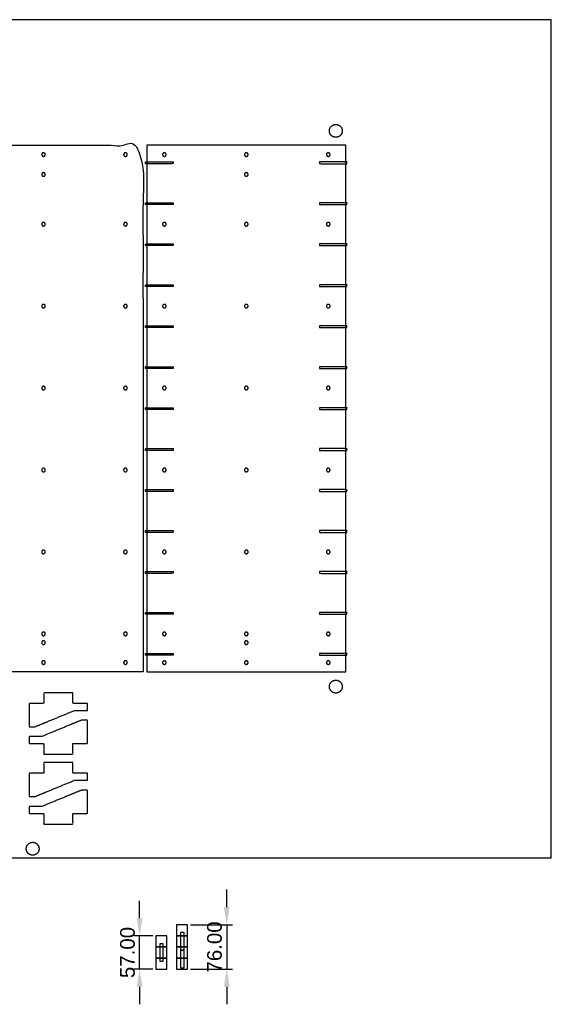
# Model space of a CAD drawing. Header units: millimetres. Extents: x -2435 to 1775, y -250 to 1540.
# Tile 60 of 60: x 867 to 1775, y -250 to 1432. Entities that reach past the tile are written whole.
import ezdxf

# ---------------------------------------------------------------- set-up
doc = ezdxf.new("R2010")
doc.units = ezdxf.units.MM
doc.header["$MEASUREMENT"] = 0
doc.layers.add('Work layer', color=254, linetype='Continuous', true_color=0xdddddd)
doc.styles.add('Font 01', font='arial.ttf')
doc.dimstyles.new('Millimeter Small', dxfattribs={"dimscale": 10, "dimtxt": 2.5, "dimasz": 3, "dimexe": 1, "dimexo": 0.5, "dimgap": 0.8, "dimtad": 1, "dimtoh": 1, "dimzin": 1, "dimdsep": 46, "dimtxsty": 'Font 01', "dimcen": 2.5, "dimadec": 1, "dimazin": 0, "dimtfac": 1, "dimtdec": 4, "dimtix": 1, "dimtmove": 1, "dimatfit": 3, "dimfxl": 1, "dimtolj": 1, "dimtzin": 1, "dimarcsym": 0})

# ---------------------------------------------------------------- blocks, each defined once
blk = doc.blocks.new('*D1')
at = {"layer": 'Defpoints', "color": 0}
for p in [(1071.9, -133.2), (1099.4, -133.2), (1099.4, -190.2)]:
    blk.add_point(p, dxfattribs=at)
at = {"layer": 'Work layer', "color": 0, "lineweight": -2}
for p, q in [((1071.9, -103.2), (1071.9, -73.2)), ((1094.4, -133.2), (1061.9, -133.2)), ((1071.9, -190.2), (1071.9, -133.2)), ((1094.4, -190.2), (1061.9, -190.2)), ((1071.9, -220.2), (1071.9, -250.2))]:
    blk.add_line(p, q, dxfattribs=at)
at = {"layer": 'Work layer', "color": 0}
for points in [[(1066.9, -103.2), (1076.9, -103.2), (1071.9, -133.2)], [(1076.9, -220.2), (1066.9, -220.2), (1071.9, -190.2)]]:
    blk.add_solid(points, dxfattribs=at)
at = {"layer": 'Work layer', "color": 0, "insert": (1051.2, -161.7), "char_height": 25, "attachment_point": 5, "rotation": 90, "style": 'Font 01'}
blk.add_mtext('\\A1;57.00', dxfattribs=at)
blk = doc.blocks.new('*D2')
at = {"layer": 'Defpoints', "color": 0}
for p in [(1153.7, -114.2), (1153.7, -190.2), (1220.7, -190.2)]:
    blk.add_point(p, dxfattribs=at)
at = {"layer": 'Work layer', "color": 0, "lineweight": -2}
for p, q in [((1220.7, -84.2), (1220.7, -54.2)), ((1158.7, -114.2), (1230.7, -114.2)), ((1220.7, -114.2), (1220.7, -190.2)), ((1158.7, -190.2), (1230.7, -190.2)), ((1220.7, -220.2), (1220.7, -250.2))]:
    blk.add_line(p, q, dxfattribs=at)
at = {"layer": 'Work layer', "color": 0}
for points in [[(1215.7, -84.2), (1225.7, -84.2), (1220.7, -114.2)], [(1225.7, -220.2), (1215.7, -220.2), (1220.7, -190.2)]]:
    blk.add_solid(points, dxfattribs=at)
at = {"layer": 'Work layer', "color": 0, "insert": (1199.9, -152.2), "char_height": 25, "attachment_point": 5, "rotation": 90, "style": 'Font 01'}
blk.add_mtext('\\A1;76.00', dxfattribs=at)

msp = doc.modelspace()

# ---------------------------------------------------------------- linework, layer by layer
at = {"layer": 'Work layer'}
for points in [[(0, 0), (1775.2, 0), (1775.2, 1432.191), (0, 1432.191)], [(1084.158, 317.729), (1424.158, 317.729), (1424.158, 1217.729), (1084.158, 1217.729)], [(1134.746, -133.215), (1153.746, -133.215), (1153.746, -114.215), (1134.746, -114.215)], [(1099.385, -152.215), (1118.385, -152.215), (1118.385, -133.215), (1099.385, -133.215)], [(1134.746, -152.215), (1153.746, -152.215), (1153.746, -133.215), (1134.746, -133.215)], [(1141.716, -157.715), (1147.716, -157.715), (1147.716, -127.715), (1141.716, -127.715)], [(1106.355, -176.715), (1112.355, -176.715), (1112.355, -146.715), (1106.355, -146.715)], [(1099.385, -171.215), (1118.385, -171.215), (1118.385, -152.215), (1099.385, -152.215)], [(1134.746, -171.215), (1153.746, -171.215), (1153.746, -152.215), (1134.746, -152.215)], [(1141.716, -187.715), (1147.716, -187.715), (1147.716, -157.715), (1141.716, -157.715)], [(1099.385, -190.215), (1118.385, -190.215), (1118.385, -171.215), (1099.385, -171.215)], [(1134.746, -190.215), (1153.746, -190.215), (1153.746, -171.215), (1134.746, -171.215)]]:
    msp.add_lwpolyline(points, close=True, dxfattribs=at)
for points, weights, knots in [([(1418.079, 1242.181), (1418.079, 1253.181), (1407.079, 1253.181), (1396.079, 1253.181), (1396.079, 1242.181), (1396.079, 1231.181), (1407.079, 1231.181), (1418.079, 1231.181), (1418.079, 1242.181)], [1, 0.707106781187, 1, 0.707106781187, 1, 0.707106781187, 1, 0.707106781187, 1], [0, 0, 0, 17.27875959, 17.27875959, 34.55751919, 34.55751919, 51.83627878, 51.83627878, 69.11503838, 69.11503838, 69.11503838]), ([(907.658, 1204.829), (910.758, 1204.829), (910.758, 1201.729), (910.758, 1198.629), (907.658, 1198.629), (904.558, 1198.629), (904.558, 1201.729), (904.558, 1204.829), (907.658, 1204.829)], [1, 0.707106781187, 1, 0.707106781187, 1, 0.707106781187, 1, 0.707106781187, 1], [-19.47787445, -19.47787445, -19.47787445, -14.60840584, -14.60840584, -9.73893723, -9.73893723, -4.86946861, -4.86946861, 0, 0, 0]), ([(1047.658, 1204.829), (1050.758, 1204.829), (1050.758, 1201.729), (1050.758, 1198.629), (1047.658, 1198.629), (1044.558, 1198.629), (1044.558, 1201.729), (1044.558, 1204.829), (1047.658, 1204.829)], [0.999999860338, 0.707106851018, 1, 0.707106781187, 1, 0.707106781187, 1, 0.707106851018, 0.999999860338], [-19.47787445, -19.47787445, -19.47787445, -14.60840642, -14.60840642, -9.73893723, -9.73893723, -4.86946803, -4.86946803, 0, 0, 0]), ([(1114.158, 1204.829), (1117.258, 1204.829), (1117.258, 1201.729), (1117.258, 1198.629), (1114.158, 1198.629), (1111.058, 1198.629), (1111.058, 1201.729), (1111.058, 1204.829), (1114.158, 1204.829)], [0.999999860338, 0.707106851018, 1, 0.707106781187, 1, 0.707106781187, 1, 0.707106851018, 0.999999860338], [0, 0, 0, 4.86946803, 4.86946803, 9.73893723, 9.73893723, 14.60840642, 14.60840642, 19.47787445, 19.47787445, 19.47787445]), ([(1254.158, 1204.829), (1257.258, 1204.829), (1257.258, 1201.729), (1257.258, 1198.629), (1254.158, 1198.629), (1251.058, 1198.629), (1251.058, 1201.729), (1251.058, 1204.829), (1254.158, 1204.829)], [1, 0.707106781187, 1, 0.707106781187, 1, 0.707106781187, 1, 0.707106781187, 1], [0, 0, 0, 4.86946861, 4.86946861, 9.73893723, 9.73893723, 14.60840584, 14.60840584, 19.47787445, 19.47787445, 19.47787445]), ([(1394.158, 1204.829), (1397.258, 1204.829), (1397.258, 1201.729), (1397.258, 1198.629), (1394.158, 1198.629), (1391.058, 1198.629), (1391.058, 1201.729), (1391.058, 1204.829), (1394.158, 1204.829)], [1, 0.707106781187, 1, 0.707106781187, 1, 0.707106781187, 1, 0.707106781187, 1], [0, 0, 0, 4.86946861, 4.86946861, 9.73893723, 9.73893723, 14.60840584, 14.60840584, 19.47787445, 19.47787445, 19.47787445]), ([(907.658, 1164.629), (904.558, 1164.629), (904.558, 1167.729), (904.558, 1170.829), (907.658, 1170.829), (910.758, 1170.829), (910.758, 1167.729), (910.758, 1164.629), (907.658, 1164.629)], [1, 0.707106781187, 1, 0.707106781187, 1, 0.707106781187, 1, 0.707106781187, 1], [-19.47787445, -19.47787445, -19.47787445, -14.60840584, -14.60840584, -9.73893723, -9.73893723, -4.86946861, -4.86946861, 0, 0, 0]), ([(1254.158, 1164.629), (1251.058, 1164.629), (1251.058, 1167.729), (1251.058, 1170.829), (1254.158, 1170.829), (1257.258, 1170.829), (1257.258, 1167.729), (1257.258, 1164.629), (1254.158, 1164.629)], [1, 0.707106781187, 1, 0.707106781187, 1, 0.707106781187, 1, 0.707106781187, 1], [0, 0, 0, 4.86946861, 4.86946861, 9.73893723, 9.73893723, 14.60840584, 14.60840584, 19.47787445, 19.47787445, 19.47787445]), ([(907.658, 1085.829), (910.758, 1085.829), (910.758, 1082.729), (910.758, 1079.629), (907.658, 1079.629), (904.558, 1079.629), (904.558, 1082.729), (904.558, 1085.829), (907.658, 1085.829)], [1, 0.707106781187, 1, 0.707106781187, 1, 0.707106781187, 1, 0.707106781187, 1], [-19.47787445, -19.47787445, -19.47787445, -14.60840584, -14.60840584, -9.73893723, -9.73893723, -4.86946861, -4.86946861, 0, 0, 0]), ([(1047.658, 1085.829), (1050.758, 1085.829), (1050.758, 1082.729), (1050.758, 1079.629), (1047.658, 1079.629), (1044.558, 1079.629), (1044.558, 1082.729), (1044.558, 1085.829), (1047.658, 1085.829)], [1, 0.707106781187, 1, 0.707106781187, 1, 0.707106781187, 1, 0.707106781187, 1], [-19.47787445, -19.47787445, -19.47787445, -14.60840584, -14.60840584, -9.73893723, -9.73893723, -4.86946861, -4.86946861, 0, 0, 0]), ([(1114.158, 1085.829), (1117.258, 1085.829), (1117.258, 1082.729), (1117.258, 1079.629), (1114.158, 1079.629), (1111.058, 1079.629), (1111.058, 1082.729), (1111.058, 1085.829), (1114.158, 1085.829)], [1, 0.707106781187, 1, 0.707106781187, 1, 0.707106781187, 1, 0.707106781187, 1], [0, 0, 0, 4.86946861, 4.86946861, 9.73893723, 9.73893723, 14.60840584, 14.60840584, 19.47787445, 19.47787445, 19.47787445]), ([(1254.158, 1085.829), (1257.258, 1085.829), (1257.258, 1082.729), (1257.258, 1079.629), (1254.158, 1079.629), (1251.058, 1079.629), (1251.058, 1082.729), (1251.058, 1085.829), (1254.158, 1085.829)], [1, 0.707106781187, 1, 0.707106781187, 1, 0.707106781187, 1, 0.707106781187, 1], [0, 0, 0, 4.86946861, 4.86946861, 9.73893723, 9.73893723, 14.60840584, 14.60840584, 19.47787445, 19.47787445, 19.47787445]), ([(1394.158, 1085.829), (1397.258, 1085.829), (1397.258, 1082.729), (1397.258, 1079.629), (1394.158, 1079.629), (1391.058, 1079.629), (1391.058, 1082.729), (1391.058, 1085.829), (1394.158, 1085.829)], [0.999999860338, 0.707106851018, 1, 0.707106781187, 1, 0.707106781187, 1, 0.707106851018, 0.999999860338], [0, 0, 0, 4.86946803, 4.86946803, 9.73893723, 9.73893723, 14.60840642, 14.60840642, 19.47787445, 19.47787445, 19.47787445]), ([(907.658, 945.829), (910.758, 945.829), (910.758, 942.729), (910.758, 939.629), (907.658, 939.629), (904.558, 939.629), (904.558, 942.729), (904.558, 945.829), (907.658, 945.829)], [1, 0.707106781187, 1, 0.707106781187, 1, 0.707106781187, 1, 0.707106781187, 1], [-19.47787445, -19.47787445, -19.47787445, -14.60840584, -14.60840584, -9.73893723, -9.73893723, -4.86946861, -4.86946861, 0, 0, 0]), ([(1047.658, 945.829), (1050.758, 945.829), (1050.758, 942.729), (1050.758, 939.629), (1047.658, 939.629), (1044.558, 939.629), (1044.558, 942.729), (1044.558, 945.829), (1047.658, 945.829)], [1, 0.707106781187, 1, 0.707106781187, 1, 0.707106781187, 1, 0.707106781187, 1], [-19.47787445, -19.47787445, -19.47787445, -14.60840584, -14.60840584, -9.73893723, -9.73893723, -4.86946861, -4.86946861, 0, 0, 0]), ([(1114.158, 945.829), (1117.258, 945.829), (1117.258, 942.729), (1117.258, 939.629), (1114.158, 939.629), (1111.058, 939.629), (1111.058, 942.729), (1111.058, 945.829), (1114.158, 945.829)], [1, 0.707106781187, 1, 0.707106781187, 1, 0.707106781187, 1, 0.707106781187, 1], [0, 0, 0, 4.86946861, 4.86946861, 9.73893723, 9.73893723, 14.60840584, 14.60840584, 19.47787445, 19.47787445, 19.47787445]), ([(1254.158, 945.829), (1257.258, 945.829), (1257.258, 942.729), (1257.258, 939.629), (1254.158, 939.629), (1251.058, 939.629), (1251.058, 942.729), (1251.058, 945.829), (1254.158, 945.829)], [1, 0.707106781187, 1, 0.707106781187, 1, 0.707106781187, 1, 0.707106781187, 1], [0, 0, 0, 4.86946861, 4.86946861, 9.73893723, 9.73893723, 14.60840584, 14.60840584, 19.47787445, 19.47787445, 19.47787445]), ([(1394.158, 945.829), (1397.258, 945.829), (1397.258, 942.729), (1397.258, 939.629), (1394.158, 939.629), (1391.058, 939.629), (1391.058, 942.729), (1391.058, 945.829), (1394.158, 945.829)], [1, 0.707106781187, 1, 0.707106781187, 1, 0.707106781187, 1, 0.707106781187, 1], [0, 0, 0, 4.86946861, 4.86946861, 9.73893723, 9.73893723, 14.60840584, 14.60840584, 19.47787445, 19.47787445, 19.47787445]), ([(907.658, 805.829), (910.758, 805.829), (910.758, 802.729), (910.758, 799.629), (907.658, 799.629), (904.558, 799.629), (904.558, 802.729), (904.558, 805.829), (907.658, 805.829)], [1, 0.707106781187, 1, 0.707106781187, 1, 0.707106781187, 1, 0.707106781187, 1], [-19.47787445, -19.47787445, -19.47787445, -14.60840584, -14.60840584, -9.73893723, -9.73893723, -4.86946861, -4.86946861, 0, 0, 0]), ([(1047.658, 805.829), (1050.758, 805.829), (1050.758, 802.729), (1050.758, 799.629), (1047.658, 799.629), (1044.558, 799.629), (1044.558, 802.729), (1044.558, 805.829), (1047.658, 805.829)], [1, 0.707106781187, 1, 0.707106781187, 1, 0.707106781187, 1, 0.707106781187, 1], [-19.47787445, -19.47787445, -19.47787445, -14.60840584, -14.60840584, -9.73893723, -9.73893723, -4.86946861, -4.86946861, 0, 0, 0]), ([(1114.158, 805.829), (1117.258, 805.829), (1117.258, 802.729), (1117.258, 799.629), (1114.158, 799.629), (1111.058, 799.629), (1111.058, 802.729), (1111.058, 805.829), (1114.158, 805.829)], [1, 0.707106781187, 1, 0.707106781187, 1, 0.707106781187, 1, 0.707106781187, 1], [0, 0, 0, 4.86946861, 4.86946861, 9.73893723, 9.73893723, 14.60840584, 14.60840584, 19.47787445, 19.47787445, 19.47787445]), ([(1254.158, 805.829), (1257.258, 805.829), (1257.258, 802.729), (1257.258, 799.629), (1254.158, 799.629), (1251.058, 799.629), (1251.058, 802.729), (1251.058, 805.829), (1254.158, 805.829)], [1, 0.707106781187, 1, 0.707106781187, 1, 0.707106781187, 1, 0.707106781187, 1], [0, 0, 0, 4.86946861, 4.86946861, 9.73893723, 9.73893723, 14.60840584, 14.60840584, 19.47787445, 19.47787445, 19.47787445]), ([(1394.158, 805.829), (1397.258, 805.829), (1397.258, 802.729), (1397.258, 799.629), (1394.158, 799.629), (1391.058, 799.629), (1391.058, 802.729), (1391.058, 805.829), (1394.158, 805.829)], [1, 0.707106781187, 1, 0.707106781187, 1, 0.707106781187, 1, 0.707106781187, 1], [0, 0, 0, 4.86946861, 4.86946861, 9.73893723, 9.73893723, 14.60840584, 14.60840584, 19.47787445, 19.47787445, 19.47787445]), ([(907.658, 665.829), (910.758, 665.829), (910.758, 662.729), (910.758, 659.629), (907.658, 659.629), (904.558, 659.629), (904.558, 662.729), (904.558, 665.829), (907.658, 665.829)], [1, 0.707106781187, 1, 0.707106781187, 1, 0.707106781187, 1, 0.707106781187, 1], [-19.47787445, -19.47787445, -19.47787445, -14.60840584, -14.60840584, -9.73893723, -9.73893723, -4.86946861, -4.86946861, 0, 0, 0]), ([(1047.658, 665.829), (1050.758, 665.829), (1050.758, 662.729), (1050.758, 659.629), (1047.658, 659.629), (1044.558, 659.629), (1044.558, 662.729), (1044.558, 665.829), (1047.658, 665.829)], [1, 0.707106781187, 1, 0.707106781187, 1, 0.707106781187, 1, 0.707106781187, 1], [-19.47787445, -19.47787445, -19.47787445, -14.60840584, -14.60840584, -9.73893723, -9.73893723, -4.86946861, -4.86946861, 0, 0, 0]), ([(1114.158, 665.829), (1117.258, 665.829), (1117.258, 662.729), (1117.258, 659.629), (1114.158, 659.629), (1111.058, 659.629), (1111.058, 662.729), (1111.058, 665.829), (1114.158, 665.829)], [1, 0.707106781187, 1, 0.707106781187, 1, 0.707106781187, 1, 0.707106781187, 1], [0, 0, 0, 4.86946861, 4.86946861, 9.73893723, 9.73893723, 14.60840584, 14.60840584, 19.47787445, 19.47787445, 19.47787445]), ([(1254.158, 665.829), (1257.258, 665.829), (1257.258, 662.729), (1257.258, 659.629), (1254.158, 659.629), (1251.058, 659.629), (1251.058, 662.729), (1251.058, 665.829), (1254.158, 665.829)], [1, 0.707106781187, 1, 0.707106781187, 1, 0.707106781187, 1, 0.707106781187, 1], [0, 0, 0, 4.86946861, 4.86946861, 9.73893723, 9.73893723, 14.60840584, 14.60840584, 19.47787445, 19.47787445, 19.47787445]), ([(1394.158, 665.829), (1397.258, 665.829), (1397.258, 662.729), (1397.258, 659.629), (1394.158, 659.629), (1391.058, 659.629), (1391.058, 662.729), (1391.058, 665.829), (1394.158, 665.829)], [1, 0.707106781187, 1, 0.707106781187, 1, 0.707106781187, 1, 0.707106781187, 1], [0, 0, 0, 4.86946861, 4.86946861, 9.73893723, 9.73893723, 14.60840584, 14.60840584, 19.47787445, 19.47787445, 19.47787445]), ([(907.658, 525.829), (910.758, 525.829), (910.758, 522.729), (910.758, 519.629), (907.658, 519.629), (904.558, 519.629), (904.558, 522.729), (904.558, 525.829), (907.658, 525.829)], [1, 0.707106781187, 1, 0.707106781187, 1, 0.707106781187, 1, 0.707106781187, 1], [-19.47787445, -19.47787445, -19.47787445, -14.60840584, -14.60840584, -9.73893723, -9.73893723, -4.86946861, -4.86946861, 0, 0, 0]), ([(1047.658, 525.829), (1050.758, 525.829), (1050.758, 522.729), (1050.758, 519.629), (1047.658, 519.629), (1044.558, 519.629), (1044.558, 522.729), (1044.558, 525.829), (1047.658, 525.829)], [0.999999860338, 0.707106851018, 1, 0.707106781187, 1, 0.707106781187, 1, 0.707106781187, 1], [-19.47787445, -19.47787445, -19.47787445, -14.60840671, -14.60840671, -9.73893781, -9.73893781, -4.8694689, -4.8694689, 0, 0, 0]), ([(1114.158, 525.829), (1117.258, 525.829), (1117.258, 522.729), (1117.258, 519.629), (1114.158, 519.629), (1111.058, 519.629), (1111.058, 522.729), (1111.058, 525.829), (1114.158, 525.829)], [0.999999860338, 0.707106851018, 1, 0.707106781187, 1, 0.707106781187, 1, 0.707106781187, 1], [0, 0, 0, 4.86946774, 4.86946774, 9.73893665, 9.73893665, 14.60840555, 14.60840555, 19.47787445, 19.47787445, 19.47787445]), ([(1254.158, 525.829), (1257.258, 525.829), (1257.258, 522.729), (1257.258, 519.629), (1254.158, 519.629), (1251.058, 519.629), (1251.058, 522.729), (1251.058, 525.829), (1254.158, 525.829)], [1, 0.707106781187, 1, 0.707106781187, 1, 0.707106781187, 1, 0.707106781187, 1], [0, 0, 0, 4.86946861, 4.86946861, 9.73893723, 9.73893723, 14.60840584, 14.60840584, 19.47787445, 19.47787445, 19.47787445]), ([(1394.158, 525.829), (1397.258, 525.829), (1397.258, 522.729), (1397.258, 519.629), (1394.158, 519.629), (1391.058, 519.629), (1391.058, 522.729), (1391.058, 525.829), (1394.158, 525.829)], [1, 0.707106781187, 1, 0.707106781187, 1, 0.707106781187, 1, 0.707106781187, 1], [0, 0, 0, 4.86946861, 4.86946861, 9.73893723, 9.73893723, 14.60840584, 14.60840584, 19.47787445, 19.47787445, 19.47787445]), ([(907.658, 385.829), (910.758, 385.829), (910.758, 382.729), (910.758, 379.629), (907.658, 379.629), (904.558, 379.629), (904.558, 382.729), (904.558, 385.829), (907.658, 385.829)], [1, 0.707106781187, 1, 0.707106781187, 1, 0.707106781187, 1, 0.707106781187, 1], [-19.47787445, -19.47787445, -19.47787445, -14.60840584, -14.60840584, -9.73893723, -9.73893723, -4.86946861, -4.86946861, 0, 0, 0]), ([(907.658, 370.829), (910.758, 370.829), (910.758, 367.729), (910.758, 364.629), (907.658, 364.629), (904.558, 364.629), (904.558, 367.729), (904.558, 370.829), (907.658, 370.829)], [1, 0.707106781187, 1, 0.707106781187, 1, 0.707106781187, 1, 0.707106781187, 1], [-19.47787445, -19.47787445, -19.47787445, -14.60840584, -14.60840584, -9.73893723, -9.73893723, -4.86946861, -4.86946861, 0, 0, 0]), ([(1047.658, 385.829), (1050.758, 385.829), (1050.758, 382.729), (1050.758, 379.629), (1047.658, 379.629), (1044.558, 379.629), (1044.558, 382.729), (1044.558, 385.829), (1047.658, 385.829)], [1, 0.707106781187, 1, 0.707106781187, 1, 0.707106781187, 1, 0.707106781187, 1], [-19.47787445, -19.47787445, -19.47787445, -14.60840584, -14.60840584, -9.73893723, -9.73893723, -4.86946861, -4.86946861, 0, 0, 0]), ([(1114.158, 385.829), (1117.258, 385.829), (1117.258, 382.729), (1117.258, 379.629), (1114.158, 379.629), (1111.058, 379.629), (1111.058, 382.729), (1111.058, 385.829), (1114.158, 385.829)], [1, 0.707106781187, 1, 0.707106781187, 1, 0.707106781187, 1, 0.707106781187, 1], [0, 0, 0, 4.86946861, 4.86946861, 9.73893723, 9.73893723, 14.60840584, 14.60840584, 19.47787445, 19.47787445, 19.47787445]), ([(1254.158, 385.829), (1257.258, 385.829), (1257.258, 382.729), (1257.258, 379.629), (1254.158, 379.629), (1251.058, 379.629), (1251.058, 382.729), (1251.058, 385.829), (1254.158, 385.829)], [1, 0.707106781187, 1, 0.707106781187, 1, 0.707106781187, 1, 0.707106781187, 1], [0, 0, 0, 4.86946861, 4.86946861, 9.73893723, 9.73893723, 14.60840584, 14.60840584, 19.47787445, 19.47787445, 19.47787445]), ([(1254.158, 370.829), (1257.258, 370.829), (1257.258, 367.729), (1257.258, 364.629), (1254.158, 364.629), (1251.058, 364.629), (1251.058, 367.729), (1251.058, 370.829), (1254.158, 370.829)], [1, 0.707106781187, 1, 0.707106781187, 1, 0.707106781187, 1, 0.707106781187, 1], [0, 0, 0, 4.86946861, 4.86946861, 9.73893723, 9.73893723, 14.60840584, 14.60840584, 19.47787445, 19.47787445, 19.47787445]), ([(1394.158, 385.829), (1397.258, 385.829), (1397.258, 382.729), (1397.258, 379.629), (1394.158, 379.629), (1391.058, 379.629), (1391.058, 382.729), (1391.058, 385.829), (1394.158, 385.829)], [1, 0.707106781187, 1, 0.707106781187, 1, 0.707106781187, 1, 0.707106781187, 1], [0, 0, 0, 4.86946861, 4.86946861, 9.73893723, 9.73893723, 14.60840584, 14.60840584, 19.47787445, 19.47787445, 19.47787445]), ([(907.658, 336.829), (910.758, 336.829), (910.758, 333.729), (910.758, 330.629), (907.658, 330.629), (904.558, 330.629), (904.558, 333.729), (904.558, 336.829), (907.658, 336.829)], [1, 0.707106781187, 1, 0.707106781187, 1, 0.707106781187, 1, 0.707106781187, 1], [-19.47787445, -19.47787445, -19.47787445, -14.60840584, -14.60840584, -9.73893723, -9.73893723, -4.86946861, -4.86946861, 0, 0, 0]), ([(1047.658, 336.829), (1050.758, 336.829), (1050.758, 333.729), (1050.758, 330.629), (1047.658, 330.629), (1044.558, 330.629), (1044.558, 333.729), (1044.558, 336.829), (1047.658, 336.829)], [1, 0.707106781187, 1, 0.707106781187, 1, 0.707106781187, 1, 0.707106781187, 1], [-19.47787445, -19.47787445, -19.47787445, -14.60840584, -14.60840584, -9.73893723, -9.73893723, -4.86946861, -4.86946861, 0, 0, 0]), ([(1114.158, 336.829), (1117.258, 336.829), (1117.258, 333.729), (1117.258, 330.629), (1114.158, 330.629), (1111.058, 330.629), (1111.058, 333.729), (1111.058, 336.829), (1114.158, 336.829)], [1, 0.707106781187, 1, 0.707106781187, 1, 0.707106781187, 1, 0.707106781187, 1], [0, 0, 0, 4.86946861, 4.86946861, 9.73893723, 9.73893723, 14.60840584, 14.60840584, 19.47787445, 19.47787445, 19.47787445]), ([(1254.158, 336.829), (1257.258, 336.829), (1257.258, 333.729), (1257.258, 330.629), (1254.158, 330.629), (1251.058, 330.629), (1251.058, 333.729), (1251.058, 336.829), (1254.158, 336.829)], [1, 0.707106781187, 1, 0.707106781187, 1, 0.707106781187, 1, 0.707106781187, 1], [0, 0, 0, 4.86946861, 4.86946861, 9.73893723, 9.73893723, 14.60840584, 14.60840584, 19.47787445, 19.47787445, 19.47787445]), ([(1394.158, 336.829), (1397.258, 336.829), (1397.258, 333.729), (1397.258, 330.629), (1394.158, 330.629), (1391.058, 330.629), (1391.058, 333.729), (1391.058, 336.829), (1394.158, 336.829)], [1, 0.707106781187, 1, 0.707106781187, 1, 0.707106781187, 1, 0.707106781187, 1], [0, 0, 0, 4.86946861, 4.86946861, 9.73893723, 9.73893723, 14.60840584, 14.60840584, 19.47787445, 19.47787445, 19.47787445]), ([(1418.079, 292.652), (1418.079, 303.652), (1407.079, 303.652), (1396.079, 303.652), (1396.079, 292.652), (1396.079, 281.652), (1407.079, 281.652), (1418.079, 281.652), (1418.079, 292.652)], [1, 0.707106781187, 1, 0.707106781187, 1, 0.707106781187, 1, 0.707106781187, 1], [0, 0, 0, 17.27875959, 17.27875959, 34.55751919, 34.55751919, 51.83627878, 51.83627878, 69.11503838, 69.11503838, 69.11503838]), ([(900.154, 15.622), (900.154, 26.622), (889.154, 26.622), (878.154, 26.622), (878.154, 15.622), (878.154, 4.622), (889.154, 4.622), (900.154, 4.622), (900.154, 15.622)], [1, 0.707106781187, 1, 0.707106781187, 1, 0.707106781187, 1, 0.707106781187, 1], [0, 0, 0, 17.27875959, 17.27875959, 34.55751919, 34.55751919, 51.83627878, 51.83627878, 69.11503838, 69.11503838, 69.11503838])]:
    msp.add_rational_spline(points, weights, degree=2, knots=knots, dxfattribs=at)
for points, knots in [([(1077.658, 317.729), (1077.658, 767.729), (1077.658, 1217.729), (907.658, 1217.729), (737.658, 1217.729), (737.658, 767.729), (737.658, 317.729), (907.658, 317.729), (1077.658, 317.729)], [0, 0, 0, 900, 900, 1260.00003145, 1260.00003145, 2160.00003145, 2160.00003145, 2520.00006291, 2520.00006291, 2520.00006291]), ([(1082.158, 1186.166), (1105.658, 1186.166), (1129.158, 1186.166), (1129.158, 1187.696), (1129.158, 1189.226), (1105.658, 1189.226), (1082.158, 1189.226), (1082.158, 1187.696), (1082.158, 1186.166)], [0, 0, 0, 45, 45, 48.06001115, 48.06001115, 93.06001115, 93.06001115, 96.12002229, 96.12002229, 96.12002229]), ([(1426.158, 1186.166), (1402.658, 1186.166), (1379.158, 1186.166), (1379.158, 1187.696), (1379.158, 1189.226), (1402.658, 1189.226), (1426.158, 1189.226), (1426.158, 1187.696), (1426.158, 1186.166)], [0, 0, 0, 45, 45, 48.06001115, 48.06001115, 93.06001115, 93.06001115, 96.12002229, 96.12002229, 96.12002229]), ([(1082.158, 1116.166), (1105.658, 1116.166), (1129.158, 1116.166), (1129.158, 1117.696), (1129.158, 1119.226), (1105.658, 1119.226), (1082.158, 1119.226), (1082.158, 1117.696), (1082.158, 1116.166)], [0, 0, 0, 45, 45, 48.06001115, 48.06001115, 93.06001115, 93.06001115, 96.12002229, 96.12002229, 96.12002229]), ([(1426.158, 1116.166), (1402.658, 1116.166), (1379.158, 1116.166), (1379.158, 1117.696), (1379.158, 1119.226), (1402.658, 1119.226), (1426.158, 1119.226), (1426.158, 1117.696), (1426.158, 1116.166)], [0, 0, 0, 45, 45, 48.06001115, 48.06001115, 93.06001115, 93.06001115, 96.12002229, 96.12002229, 96.12002229]), ([(1082.158, 1046.166), (1105.658, 1046.166), (1129.158, 1046.166), (1129.158, 1047.696), (1129.158, 1049.226), (1105.658, 1049.226), (1082.158, 1049.226), (1082.158, 1047.696), (1082.158, 1046.166)], [0, 0, 0, 45, 45, 48.06001115, 48.06001115, 93.06001115, 93.06001115, 96.12002229, 96.12002229, 96.12002229]), ([(1426.158, 1046.166), (1402.658, 1046.166), (1379.158, 1046.166), (1379.158, 1047.696), (1379.158, 1049.226), (1402.658, 1049.226), (1426.158, 1049.226), (1426.158, 1047.696), (1426.158, 1046.166)], [0, 0, 0, 45, 45, 48.06001115, 48.06001115, 93.06001115, 93.06001115, 96.12002229, 96.12002229, 96.12002229]), ([(1082.158, 976.166), (1105.658, 976.166), (1129.158, 976.166), (1129.158, 977.696), (1129.158, 979.226), (1105.658, 979.226), (1082.158, 979.226), (1082.158, 977.696), (1082.158, 976.166)], [0, 0, 0, 45, 45, 48.06001115, 48.06001115, 93.06001115, 93.06001115, 96.12002229, 96.12002229, 96.12002229]), ([(1426.158, 976.166), (1402.658, 976.166), (1379.158, 976.166), (1379.158, 977.696), (1379.158, 979.226), (1402.658, 979.226), (1426.158, 979.226), (1426.158, 977.696), (1426.158, 976.166)], [0, 0, 0, 45, 45, 48.06001115, 48.06001115, 93.06001115, 93.06001115, 96.12002229, 96.12002229, 96.12002229]), ([(1082.158, 906.166), (1105.658, 906.166), (1129.158, 906.166), (1129.158, 907.696), (1129.158, 909.226), (1105.658, 909.226), (1082.158, 909.226), (1082.158, 907.696), (1082.158, 906.166)], [0, 0, 0, 45, 45, 48.06001115, 48.06001115, 93.06001115, 93.06001115, 96.12002229, 96.12002229, 96.12002229]), ([(1426.158, 906.166), (1402.658, 906.166), (1379.158, 906.166), (1379.158, 907.696), (1379.158, 909.226), (1402.658, 909.226), (1426.158, 909.226), (1426.158, 907.696), (1426.158, 906.166)], [0, 0, 0, 45, 45, 48.06001115, 48.06001115, 93.06001115, 93.06001115, 96.12002229, 96.12002229, 96.12002229]), ([(1082.158, 836.166), (1105.658, 836.166), (1129.158, 836.166), (1129.158, 837.696), (1129.158, 839.226), (1105.658, 839.226), (1082.158, 839.226), (1082.158, 837.696), (1082.158, 836.166)], [0, 0, 0, 45, 45, 48.06001115, 48.06001115, 93.06001115, 93.06001115, 96.12002229, 96.12002229, 96.12002229]), ([(1426.158, 836.166), (1402.658, 836.166), (1379.158, 836.166), (1379.158, 837.696), (1379.158, 839.226), (1402.658, 839.226), (1426.158, 839.226), (1426.158, 837.696), (1426.158, 836.166)], [0, 0, 0, 45, 45, 48.06001115, 48.06001115, 93.06001115, 93.06001115, 96.12002229, 96.12002229, 96.12002229]), ([(1082.158, 766.166), (1105.658, 766.166), (1129.158, 766.166), (1129.158, 767.696), (1129.158, 769.226), (1105.658, 769.226), (1082.158, 769.226), (1082.158, 767.696), (1082.158, 766.166)], [0, 0, 0, 45, 45, 48.06001115, 48.06001115, 93.06001115, 93.06001115, 96.12002229, 96.12002229, 96.12002229]), ([(1426.158, 766.166), (1402.658, 766.166), (1379.158, 766.166), (1379.158, 767.696), (1379.158, 769.226), (1402.658, 769.226), (1426.158, 769.226), (1426.158, 767.696), (1426.158, 766.166)], [0, 0, 0, 45, 45, 48.06001115, 48.06001115, 93.06001115, 93.06001115, 96.12002229, 96.12002229, 96.12002229]), ([(1082.158, 696.166), (1105.658, 696.166), (1129.158, 696.166), (1129.158, 697.696), (1129.158, 699.226), (1105.658, 699.226), (1082.158, 699.226), (1082.158, 697.696), (1082.158, 696.166)], [0, 0, 0, 45, 45, 48.06001115, 48.06001115, 93.06001115, 93.06001115, 96.12002229, 96.12002229, 96.12002229]), ([(1426.158, 696.166), (1402.658, 696.166), (1379.158, 696.166), (1379.158, 697.696), (1379.158, 699.226), (1402.658, 699.226), (1426.158, 699.226), (1426.158, 697.696), (1426.158, 696.166)], [0, 0, 0, 45, 45, 48.06001115, 48.06001115, 93.06001115, 93.06001115, 96.12002229, 96.12002229, 96.12002229]), ([(1082.158, 626.166), (1105.658, 626.166), (1129.158, 626.166), (1129.158, 627.696), (1129.158, 629.226), (1105.658, 629.226), (1082.158, 629.226), (1082.158, 627.696), (1082.158, 626.166)], [0, 0, 0, 45, 45, 48.06001115, 48.06001115, 93.06001115, 93.06001115, 96.12002229, 96.12002229, 96.12002229]), ([(1426.158, 626.166), (1402.658, 626.166), (1379.158, 626.166), (1379.158, 627.696), (1379.158, 629.226), (1402.658, 629.226), (1426.158, 629.226), (1426.158, 627.696), (1426.158, 626.166)], [0, 0, 0, 45, 45, 48.06001115, 48.06001115, 93.06001115, 93.06001115, 96.12002229, 96.12002229, 96.12002229]), ([(1082.158, 556.166), (1105.658, 556.166), (1129.158, 556.166), (1129.158, 557.696), (1129.158, 559.226), (1105.658, 559.226), (1082.158, 559.226), (1082.158, 557.696), (1082.158, 556.166)], [0, 0, 0, 45, 45, 48.06001115, 48.06001115, 93.06001115, 93.06001115, 96.12002229, 96.12002229, 96.12002229]), ([(1426.158, 556.166), (1402.658, 556.166), (1379.158, 556.166), (1379.158, 557.696), (1379.158, 559.226), (1402.658, 559.226), (1426.158, 559.226), (1426.158, 557.696), (1426.158, 556.166)], [0, 0, 0, 45, 45, 48.06001115, 48.06001115, 93.06001115, 93.06001115, 96.12002229, 96.12002229, 96.12002229]), ([(1082.158, 486.166), (1105.658, 486.166), (1129.158, 486.166), (1129.158, 487.696), (1129.158, 489.226), (1105.658, 489.226), (1082.158, 489.226), (1082.158, 487.696), (1082.158, 486.166)], [0, 0, 0, 45, 45, 48.06001115, 48.06001115, 93.06001115, 93.06001115, 96.12002229, 96.12002229, 96.12002229]), ([(1426.158, 486.166), (1402.658, 486.166), (1379.158, 486.166), (1379.158, 487.696), (1379.158, 489.226), (1402.658, 489.226), (1426.158, 489.226), (1426.158, 487.696), (1426.158, 486.166)], [0, 0, 0, 45, 45, 48.06001115, 48.06001115, 93.06001115, 93.06001115, 96.12002229, 96.12002229, 96.12002229]), ([(1082.158, 416.166), (1105.658, 416.166), (1129.158, 416.166), (1129.158, 417.696), (1129.158, 419.226), (1105.658, 419.226), (1082.158, 419.226), (1082.158, 417.696), (1082.158, 416.166)], [0, 0, 0, 45, 45, 48.06001115, 48.06001115, 93.06001115, 93.06001115, 96.12002229, 96.12002229, 96.12002229]), ([(1426.158, 416.166), (1402.658, 416.166), (1379.158, 416.166), (1379.158, 417.696), (1379.158, 419.226), (1402.658, 419.226), (1426.158, 419.226), (1426.158, 417.696), (1426.158, 416.166)], [0, 0, 0, 45, 45, 48.06001115, 48.06001115, 93.06001115, 93.06001115, 96.12002229, 96.12002229, 96.12002229]), ([(1082.158, 346.166), (1105.658, 346.166), (1129.158, 346.166), (1129.158, 347.696), (1129.158, 349.226), (1105.658, 349.226), (1082.158, 349.226), (1082.158, 347.696), (1082.158, 346.166)], [0, 0, 0, 45, 45, 48.06001115, 48.06001115, 93.06001115, 93.06001115, 96.12002229, 96.12002229, 96.12002229]), ([(1426.158, 346.166), (1402.658, 346.166), (1379.158, 346.166), (1379.158, 347.696), (1379.158, 349.226), (1402.658, 349.226), (1426.158, 349.226), (1426.158, 347.696), (1426.158, 346.166)], [0, 0, 0, 45, 45, 48.06001115, 48.06001115, 93.06001115, 93.06001115, 96.12002229, 96.12002229, 96.12002229]), ([(960.972, 251.989), (926.972, 237.989), (892.972, 223.989), (887.972, 223.989), (882.972, 223.989), (882.972, 243.989), (882.972, 263.989), (895.472, 263.989), (907.972, 263.989), (907.972, 273.089), (907.972, 282.189), (932.972, 282.189), (957.972, 282.189), (957.972, 273.089), (957.972, 263.989), (970.472, 263.989), (982.972, 263.989), (982.972, 257.989), (982.972, 251.989), (971.972, 251.989), (960.972, 251.989)], [-104.25498291, -104.25498291, -104.25498291, -10, -10, 0, 0, 19.2, 19.2, 31.7, 31.7, 50.9, 50.9, 100.9, 100.9, 120.1, 120.1, 132.6, 132.6, 138.35998455, 138.35998455, 163.35998455, 163.35998455, 163.35998455]), ([(904.972, 207.455), (938.972, 221.455), (972.972, 235.455), (977.972, 235.455), (982.972, 235.455), (982.972, 215.455), (982.972, 195.455), (970.472, 195.455), (957.972, 195.455), (957.972, 186.355), (957.972, 177.255), (932.972, 177.255), (907.972, 177.255), (907.972, 186.355), (907.972, 195.455), (895.472, 195.455), (882.972, 195.455), (882.972, 201.455), (882.972, 207.455), (893.972, 207.455), (904.972, 207.455)], [-104.25498291, -104.25498291, -104.25498291, -10, -10, 0, 0, 19.2, 19.2, 31.7, 31.7, 50.9, 50.9, 100.9, 100.9, 120.1, 120.1, 132.6, 132.6, 138.35998455, 138.35998455, 163.35998455, 163.35998455, 163.35998455]), ([(960.972, 132.684), (926.972, 118.684), (892.972, 104.683), (887.972, 104.683), (882.972, 104.683), (882.972, 124.683), (882.972, 144.683), (895.472, 144.683), (907.972, 144.683), (907.972, 153.783), (907.972, 162.883), (932.972, 162.883), (957.972, 162.883), (957.972, 153.783), (957.972, 144.683), (970.472, 144.683), (982.972, 144.683), (982.972, 138.684), (982.972, 132.684), (971.972, 132.684), (960.972, 132.684)], [-104.25498291, -104.25498291, -104.25498291, -10, -10, 0, 0, 19.2, 19.2, 31.7, 31.7, 50.9, 50.9, 100.9, 100.9, 120.1, 120.1, 132.6, 132.6, 138.35998455, 138.35998455, 163.35998455, 163.35998455, 163.35998455]), ([(904.972, 87.825), (938.972, 101.825), (972.972, 115.825), (977.972, 115.825), (982.972, 115.825), (982.972, 95.825), (982.972, 75.825), (970.472, 75.825), (957.972, 75.825), (957.972, 66.725), (957.972, 57.625), (932.972, 57.625), (907.972, 57.625), (907.972, 66.725), (907.972, 75.825), (895.472, 75.825), (882.972, 75.825), (882.972, 81.825), (882.972, 87.825), (893.972, 87.825), (904.972, 87.825)], [-104.25498291, -104.25498291, -104.25498291, -10, -10, 0, 0, 19.2, 19.2, 31.7, 31.7, 50.9, 50.9, 100.9, 100.9, 120.1, 120.1, 132.6, 132.6, 138.35998455, 138.35998455, 163.35998455, 163.35998455, 163.35998455])]:
    msp.add_open_spline(points, degree=2, knots=knots, dxfattribs=at)

# ---------------------------------------------------------------- dimensions: what is measured, and where the dimension line sits
for base, p1, p2, picture, middle in [((1220.687, -190.215), (1153.746, -114.215), (1153.746, -190.215), '*D2', (1199.925, -152.215)), ((1071.919, -133.215), (1099.385, -190.215), (1099.385, -133.215), '*D1', (1051.157, -161.715))]:
    dim = msp.add_linear_dim(base=base, p1=p1, p2=p2, angle=90, dimstyle='Millimeter Small', dxfattribs=at)
    dim.commit()
    dim.dimension.update_dxf_attribs({"geometry": picture, "text_midpoint": middle})

doc.saveas('drawing.dxf')
